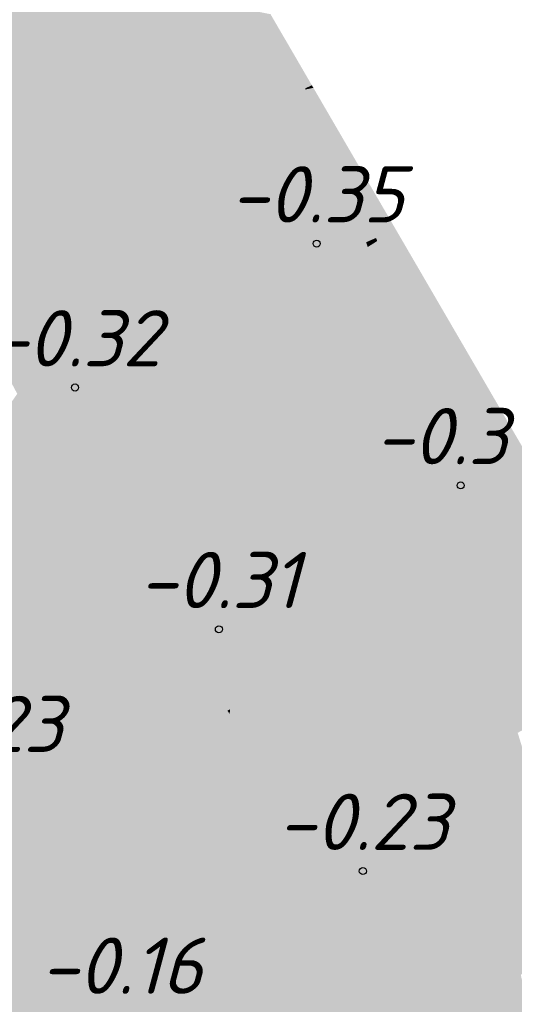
# Model space of a CAD drawing. Header units: metres. Extents: x 30306 to 66711, y 390887 to 402752.
# Tile 11 of 80: x 66248 to 66257, y 402500 to 402518. Entities that reach past the tile are written whole.
import ezdxf

# ---------------------------------------------------------------- set-up
doc = ezdxf.new("R2010")
doc.units = ezdxf.units.M
for name, color, linetype in [('GM-C3D-SURFACE-LABELS', 1, 'Continuous'), ('GM-C3D-SURFACE-TIN', 7, 'Continuous'), ('GM-C3D-SURFACE-TIN LABEL', 7, 'Continuous')]:
    doc.layers.add(name, color=color, linetype=linetype)
doc.styles.get("Standard").update_dxf_attribs({"font": 'isocpeur.ttf'})

msp = doc.modelspace()

# ---------------------------------------------------------------- linework, layer by layer
at = {"layer": 'GM-C3D-SURFACE-TIN', "color": 40, "linetype": 'Continuous', "lineweight": -3}
for points in [[(66249.973, 402518.118), (66246.415, 402518.814), (66245.385, 402515.904)], [(66249.973, 402518.118), (66245.385, 402515.904), (66245.815, 402514.93)], [(66250.362, 402518.042), (66249.973, 402518.118), (66245.815, 402514.93)], [(66250.362, 402518.042), (66245.815, 402514.93), (66246.061, 402514.375)], [(66250.362, 402518.042), (66246.061, 402514.375), (66252.567, 402517.391)], [(66250.362, 402518.042), (66252.567, 402517.391), (66252.423, 402517.639)], [(66246.061, 402514.375), (66251.969, 402515.83), (66252.567, 402517.391)], [(66252.567, 402517.391), (66251.969, 402515.83), (66252.696, 402517.17)], [(66252.696, 402517.17), (66251.969, 402515.83), (66252.84, 402516.923)], [(66252.84, 402516.923), (66251.969, 402515.83), (66252.769, 402516.196)], [(66252.84, 402516.923), (66252.769, 402516.196), (66253.003, 402516.642)], [(66253.003, 402516.642), (66252.769, 402516.196), (66253.039, 402516.32)], [(66253.003, 402516.642), (66253.039, 402516.32), (66253.158, 402516.375)], [(66253.158, 402516.375), (66253.039, 402516.32), (66253.042, 402516.299)], [(66253.158, 402516.375), (66253.042, 402516.299), (66253.185, 402516.33)], [(66252.769, 402516.196), (66251.969, 402515.83), (66252.761, 402516.114)], [(66252.761, 402516.114), (66253.386, 402513.265), (66253.042, 402516.299)], [(66252.769, 402516.196), (66252.761, 402516.114), (66253.042, 402516.299)], [(66252.769, 402516.196), (66253.042, 402516.299), (66253.039, 402516.32)], [(66253.185, 402516.33), (66253.042, 402516.299), (66253.854, 402513.468)], [(66253.042, 402516.299), (66253.386, 402513.265), (66253.854, 402513.468)], [(66253.379, 402515.996), (66253.185, 402516.33), (66253.854, 402513.468)], [(66252.761, 402516.114), (66251.771, 402515.464), (66252.443, 402512.856)], [(66252.761, 402516.114), (66251.969, 402515.83), (66251.771, 402515.464)], [(66252.761, 402516.114), (66252.443, 402512.856), (66253.386, 402513.265)], [(66246.061, 402514.375), (66246.599, 402513.369), (66251.969, 402515.83)], [(66246.599, 402513.369), (66251.771, 402515.464), (66251.969, 402515.83)], [(66253.379, 402515.996), (66253.854, 402513.468), (66254.123, 402513.586)], [(66253.379, 402515.996), (66254.123, 402513.586), (66253.588, 402515.637)], [(66253.588, 402515.637), (66254.299, 402513.662), (66254.649, 402513.814)], [(66253.588, 402515.637), (66254.123, 402513.586), (66254.299, 402513.662)], [(66246.599, 402513.369), (66247.113, 402512.407), (66251.771, 402515.464)], [(66251.771, 402515.464), (66247.113, 402512.407), (66249.712, 402511.669)], [(66251.771, 402515.464), (66249.712, 402511.669), (66252.443, 402512.856)], [(66254.299, 402513.662), (66254.319, 402513.607), (66254.649, 402513.814)], [(66254.319, 402513.607), (66256.14, 402511.253), (66254.649, 402513.814)], [(66254.123, 402513.586), (66253.854, 402513.468), (66254.15, 402513.5)], [(66254.299, 402513.662), (66254.123, 402513.586), (66254.319, 402513.607)], [(66254.319, 402513.607), (66254.123, 402513.586), (66254.15, 402513.5)], [(66254.319, 402513.607), (66254.15, 402513.5), (66255.293, 402510.905)], [(66254.319, 402513.607), (66255.293, 402510.905), (66256.14, 402511.253)], [(66253.854, 402513.468), (66253.386, 402513.265), (66253.885, 402513.334)], [(66254.15, 402513.5), (66253.854, 402513.468), (66253.885, 402513.334)], [(66254.15, 402513.5), (66253.885, 402513.334), (66254.99, 402510.78)], [(66254.15, 402513.5), (66254.99, 402510.78), (66255.293, 402510.905)], [(66252.443, 402512.856), (66253.412, 402513.036), (66253.386, 402513.265)], [(66253.885, 402513.334), (66253.386, 402513.265), (66253.412, 402513.036)], [(66253.885, 402513.334), (66253.412, 402513.036), (66254.527, 402510.59)], [(66254.99, 402510.78), (66253.885, 402513.334), (66254.527, 402510.59)], [(66252.443, 402512.856), (66252.399, 402512.399), (66253.412, 402513.036)], [(66252.399, 402512.399), (66253.727, 402510.261), (66253.412, 402513.036)], [(66253.412, 402513.036), (66253.727, 402510.261), (66254.527, 402510.59)], [(66252.443, 402512.856), (66249.712, 402511.669), (66252.399, 402512.399)], [(66247.113, 402512.407), (66247.923, 402510.892), (66249.712, 402511.669)], [(66252.399, 402512.399), (66248.923, 402510.215), (66252.126, 402509.603)], [(66252.399, 402512.399), (66249.712, 402511.669), (66248.923, 402510.215)], [(66252.399, 402512.399), (66252.126, 402509.603), (66253.727, 402510.261)], [(66247.923, 402510.892), (66248.923, 402510.215), (66249.712, 402511.669)], [(66255.293, 402510.905), (66255.34, 402510.772), (66256.14, 402511.253)], [(66255.34, 402510.772), (66255.391, 402510.631), (66256.14, 402511.253)], [(66255.391, 402510.631), (66257.63, 402508.692), (66256.14, 402511.253)], [(66247.923, 402510.892), (66246.288, 402508.559), (66248.446, 402509.915)], [(66247.923, 402510.892), (66248.446, 402509.915), (66248.923, 402510.215)], [(66254.99, 402510.78), (66254.527, 402510.59), (66255.047, 402510.596)], [(66255.293, 402510.905), (66254.99, 402510.78), (66255.34, 402510.772)], [(66255.34, 402510.772), (66254.99, 402510.78), (66255.047, 402510.596)], [(66255.34, 402510.772), (66255.047, 402510.596), (66255.391, 402510.631)], [(66254.527, 402510.59), (66253.727, 402510.261), (66254.59, 402510.321)], [(66255.047, 402510.596), (66254.527, 402510.59), (66254.59, 402510.321)], [(66255.047, 402510.596), (66254.59, 402510.321), (66255.108, 402510.396)], [(66255.391, 402510.631), (66255.047, 402510.596), (66255.108, 402510.396)], [(66255.391, 402510.631), (66255.108, 402510.396), (66256.354, 402507.959)], [(66255.391, 402510.631), (66256.354, 402507.959), (66257.63, 402508.692)], [(66252.126, 402509.603), (66253.776, 402509.832), (66253.727, 402510.261)], [(66254.59, 402510.321), (66253.727, 402510.261), (66253.776, 402509.832)], [(66254.59, 402510.321), (66253.776, 402509.832), (66254.659, 402510.023)], [(66255.108, 402510.396), (66254.59, 402510.321), (66254.659, 402510.023)], [(66255.108, 402510.396), (66254.659, 402510.023), (66255.936, 402507.718)], [(66255.108, 402510.396), (66255.936, 402507.718), (66256.354, 402507.959)], [(66248.923, 402510.215), (66248.446, 402509.915), (66248.602, 402509.623)], [(66248.923, 402510.215), (66248.602, 402509.623), (66249.4, 402508.483)], [(66252.126, 402509.603), (66248.923, 402510.215), (66249.4, 402508.483)], [(66248.446, 402509.915), (66246.288, 402508.559), (66248.602, 402509.623)], [(66254.659, 402510.023), (66253.776, 402509.832), (66253.832, 402509.336)], [(66254.659, 402510.023), (66253.832, 402509.336), (66255.286, 402507.345)], [(66255.936, 402507.718), (66254.659, 402510.023), (66255.286, 402507.345)], [(66252.047, 402508.792), (66253.832, 402509.336), (66253.776, 402509.832)], [(66252.126, 402509.603), (66252.047, 402508.792), (66253.776, 402509.832)], [(66246.288, 402508.559), (66248.009, 402507.911), (66248.602, 402509.623)], [(66248.602, 402509.623), (66248.009, 402507.911), (66249.4, 402508.483)], [(66252.126, 402509.603), (66249.4, 402508.483), (66252.047, 402508.792)], [(66251.948, 402507.771), (66254.133, 402506.683), (66253.832, 402509.336)], [(66252.047, 402508.792), (66251.948, 402507.771), (66253.832, 402509.336)], [(66255.286, 402507.345), (66253.832, 402509.336), (66254.133, 402506.683)], [(66252.047, 402508.792), (66249.4, 402508.483), (66250.032, 402507.581)], [(66252.047, 402508.792), (66250.032, 402507.581), (66251.948, 402507.771)], [(66256.354, 402507.959), (66256.434, 402507.736), (66257.63, 402508.692)], [(66256.434, 402507.736), (66259.121, 402506.131), (66257.63, 402508.692)], [(66246.288, 402508.559), (66244.249, 402506.366), (66248.009, 402507.911)], [(66250.032, 402507.581), (66249.4, 402508.483), (66248.009, 402507.911)], [(66256.354, 402507.959), (66255.936, 402507.718), (66256.434, 402507.736)], [(66244.249, 402506.366), (66247.332, 402505.957), (66248.009, 402507.911)], [(66250.032, 402507.581), (66248.009, 402507.911), (66247.332, 402505.957)], [(66251.948, 402507.771), (66250.032, 402507.581), (66250.652, 402506.696)], [(66251.948, 402507.771), (66250.652, 402506.696), (66251.706, 402505.288)], [(66251.948, 402507.771), (66251.706, 402505.288), (66254.133, 402506.683)], [(66255.936, 402507.718), (66255.286, 402507.345), (66256.03, 402507.413)], [(66256.434, 402507.736), (66255.936, 402507.718), (66256.03, 402507.413)], [(66256.434, 402507.736), (66256.03, 402507.413), (66257.36, 402505.166)], [(66256.434, 402507.736), (66257.36, 402505.166), (66259.121, 402506.131)], [(66250.652, 402506.696), (66250.032, 402507.581), (66247.332, 402505.957)], [(66255.286, 402507.345), (66254.133, 402506.683), (66255.389, 402506.902)], [(66256.03, 402507.413), (66255.286, 402507.345), (66255.389, 402506.902)], [(66256.03, 402507.413), (66255.389, 402506.902), (66256.816, 402504.868)], [(66256.03, 402507.413), (66256.816, 402504.868), (66257.36, 402505.166)], [(66255.389, 402506.902), (66254.133, 402506.683), (66254.215, 402505.963)], [(66255.389, 402506.902), (66254.215, 402505.963), (66255.973, 402504.405)], [(66256.816, 402504.868), (66255.389, 402506.902), (66255.973, 402504.405)], [(66250.652, 402506.696), (66246.351, 402503.123), (66250.882, 402504.815)], [(66250.652, 402506.696), (66247.332, 402505.957), (66246.351, 402503.123)], [(66251.706, 402505.288), (66250.652, 402506.696), (66251.658, 402505.261)], [(66250.652, 402506.696), (66250.882, 402504.815), (66251.658, 402505.261)], [(66251.706, 402505.288), (66254.215, 402505.963), (66254.133, 402506.683)], [(66251.706, 402505.288), (66252.261, 402504.403), (66254.215, 402505.963)], [(66252.261, 402504.403), (66254.484, 402503.59), (66254.215, 402505.963)], [(66255.973, 402504.405), (66254.215, 402505.963), (66254.484, 402503.59)], [(66251.697, 402505.204), (66251.658, 402505.261), (66250.882, 402504.815)], [(66251.697, 402505.204), (66250.882, 402504.815), (66250.977, 402503.377)], [(66251.697, 402505.204), (66250.977, 402503.377), (66252.261, 402504.403)], [(66251.706, 402505.288), (66251.658, 402505.261), (66251.697, 402505.204)], [(66251.706, 402505.288), (66251.697, 402505.204), (66252.261, 402504.403)], [(66250.882, 402504.815), (66246.351, 402503.123), (66246.157, 402502.562)], [(66250.882, 402504.815), (66246.157, 402502.562), (66246.353, 402502.214)], [(66250.882, 402504.815), (66246.353, 402502.214), (66250.977, 402503.377)], [(66256.816, 402504.868), (66255.973, 402504.405), (66256.96, 402504.4)], [(66252.261, 402504.403), (66250.977, 402503.377), (66253.292, 402502.936)], [(66252.261, 402504.403), (66253.292, 402502.936), (66254.484, 402503.59)], [(66255.973, 402504.405), (66254.484, 402503.59), (66256.13, 402503.735)], [(66256.96, 402504.4), (66255.973, 402504.405), (66256.13, 402503.735)], [(66256.96, 402504.4), (66256.13, 402503.735), (66257.709, 402501.976)], [(66253.292, 402502.936), (66254.606, 402502.515), (66254.484, 402503.59)], [(66256.13, 402503.735), (66254.484, 402503.59), (66254.606, 402502.515)], [(66256.13, 402503.735), (66254.606, 402502.515), (66256.674, 402501.408)], [(66257.709, 402501.976), (66256.13, 402503.735), (66256.674, 402501.408)], [(66250.977, 402503.377), (66246.353, 402502.214), (66247.335, 402500.468)], [(66250.977, 402503.377), (66247.335, 402500.468), (66250.118, 402501.197)], [(66250.977, 402503.377), (66250.118, 402501.197), (66253.292, 402502.936)], [(66253.292, 402502.936), (66250.118, 402501.197), (66253.956, 402501.994)], [(66253.292, 402502.936), (66253.956, 402501.994), (66254.606, 402502.515)], [(66253.956, 402501.994), (66254.802, 402500.79), (66254.606, 402502.515)], [(66256.674, 402501.408), (66254.606, 402502.515), (66254.802, 402500.79)], [(66253.956, 402501.994), (66248.807, 402497.87), (66254.802, 402500.79)], [(66253.956, 402501.994), (66250.118, 402501.197), (66248.807, 402497.87)], [(66257.709, 402501.976), (66256.674, 402501.408), (66257.892, 402501.385)], [(66256.674, 402501.408), (66254.802, 402500.79), (66255.006, 402500.493)], [(66256.674, 402501.408), (66255.006, 402500.493), (66256.871, 402500.566)], [(66257.892, 402501.385), (66256.674, 402501.408), (66256.871, 402500.566)], [(66250.118, 402501.197), (66247.335, 402500.468), (66247.678, 402499.859)], [(66250.118, 402501.197), (66247.678, 402499.859), (66248.807, 402497.87)], [(66254.802, 402500.79), (66248.803, 402497.859), (66249.796, 402497.633)], [(66254.802, 402500.79), (66248.807, 402497.87), (66248.803, 402497.859)], [(66254.802, 402500.79), (66249.796, 402497.633), (66254.824, 402500.393)], [(66254.802, 402500.79), (66254.824, 402500.393), (66255.006, 402500.493)], [(66255.637, 402499.575), (66255.006, 402500.493), (66254.824, 402500.393)], [(66256.871, 402500.566), (66255.006, 402500.493), (66255.637, 402499.575)], [(66256.871, 402500.566), (66255.637, 402499.575), (66257.375, 402498.409)], [(66254.824, 402500.393), (66249.796, 402497.633), (66252.463, 402497.026)], [(66254.824, 402500.393), (66252.463, 402497.026), (66254.902, 402498.985)], [(66255.637, 402499.575), (66254.824, 402500.393), (66254.902, 402498.985)]]:
    msp.add_solid(points, dxfattribs=at)
at = {"layer": 'GM-C3D-SURFACE-TIN LABEL', "color": 6, "linetype": 'Continuous', "lineweight": -3}
for centre in [(66253.245, 402513.562, -0.354), (66248.949, 402511.004, -0.321), (66255.803, 402509.265, -0.372), (66251.506, 402506.708, -0.309), (66254.064, 402502.411, -0.229)]:
    msp.add_circle(centre, 0.0625, dxfattribs=at)

# ---------------------------------------------------------------- texts
at = {"layer": 'GM-C3D-SURFACE-LABELS', "color": 10, "linetype": 'Continuous', "lineweight": -3, "char_height": 1, "attachment_point": 8}
for s, insert in [('{\\fISOCPEUR|b0|i1|c0|p34;-0.35}', (66253.245, 402513.937, -0.354)), ('{\\fISOCPEUR|b0|i1|c0|p34;-0.32}', (66248.949, 402511.379, -0.321)), ('{\\fISOCPEUR|b0|i1|c0|p34;-0.37}', (66255.803, 402509.64, -0.372)), ('{\\fISOCPEUR|b0|i1|c0|p34;-0.31}', (66251.506, 402507.083, -0.309)), ('{\\fISOCPEUR|b0|i1|c0|p34;-0.23}', (66247.21, 402504.525, -0.229)), ('{\\fISOCPEUR|b0|i1|c0|p34;-0.23}', (66254.064, 402502.786, -0.229)), ('{\\fISOCPEUR|b0|i1|c0|p34;-0.16}', (66249.767, 402500.229, -0.155))]:
    msp.add_mtext(s, dxfattribs=dict(at, insert=insert))

doc.saveas('drawing.dxf')
